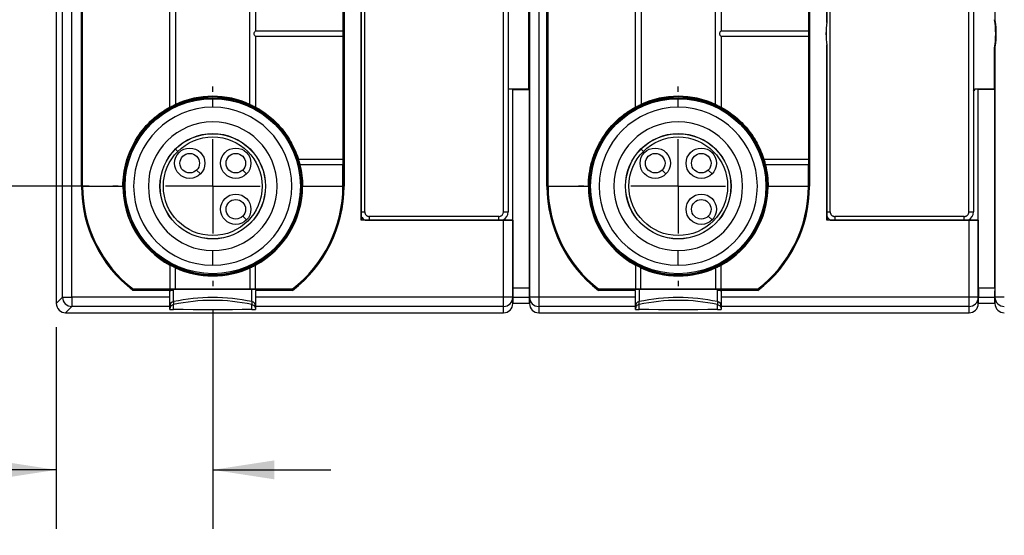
# Model space of a CAD drawing. Header units: millimetres. Extents: x 6 to 273, y 6 to 210.
# Tile 8 of 16: x 112 to 165, y 85 to 113. Entities that reach past the tile are written whole.
import ezdxf

# ---------------------------------------------------------------- set-up
doc = ezdxf.new("R2010")
doc.units = ezdxf.units.MM
doc.linetypes.add('SLD-Center', pattern=[19.05, 15.24, -1.27, 1.27, -1.27])
doc.linetypes.add('SLD-Solid', pattern=[0])
doc.layers.add('CENTER', color=40, linetype='SLD-Center')
doc.layers.add('DIMENSIONS', color=140, linetype='SLD-Solid', lineweight=25)
doc.styles.add('SLDTEXTSTYLE0', font='VERDANA.TTF')
doc.dimstyles.new('SLDDIMSTYLE1', dxfattribs={"dimtxt": 2.158008, "dimasz": 3.302, "dimexe": 0, "dimexo": 0.0625, "dimgap": 0.539502, "dimtad": 0, "dimtih": 1, "dimtoh": 1, "dimrnd": 1e-09, "dimzin": 12, "dimdsep": 46, "dimtxsty": 'SLDTEXTSTYLE0', "dimsah": 1, "dimcen": 0.09, "dimadec": 0, "dimazin": 3, "dimtfac": 1, "dimtofl": 0, "dimtmove": 0, "dimatfit": 3, "dimfxl": 0, "dimfrac": 2, "dimtolj": 1, "dimtzin": 12, "dimarcsym": 0})
doc.dimstyles.new('SLDDIMSTYLE2', dxfattribs={"dimtxt": 2.158008, "dimasz": 3.302, "dimexe": 0, "dimexo": 0.0625, "dimgap": 0.539502, "dimtad": 0, "dimtih": 1, "dimtoh": 1, "dimrnd": 1e-09, "dimzin": 12, "dimdsep": 46, "dimtxsty": 'SLDTEXTSTYLE0', "dimsah": 1, "dimcen": 0.09, "dimadec": 0, "dimazin": 3, "dimtfac": 1, "dimtmove": 0, "dimatfit": 0, "dimfxl": 0, "dimfrac": 2, "dimtolj": 1, "dimtzin": 12, "dimarcsym": 0})

# ---------------------------------------------------------------- blocks, each defined once
blk = doc.blocks.new('_D_5')
at = {"layer": 'DIMENSIONS'}
for p, q in [((113.752, 120.437), (105.311, 120.437)), ((108.486, 120.437), (108.486, 104.036)), ((115.633, 104.036), (105.311, 104.036)), ((108.486, 98.153), (108.486, 104.036)), ((96.785, 98.153), (96.06, 98.153)), ((96.06, 98.153), (96.06, 94.724)), ((103.197, 98.153), (103.922, 98.153)), ((103.922, 98.153), (103.922, 94.724)), ((107.088, 98.153), (108.486, 98.153)), ((96.06, 94.724), (96.785, 94.724)), ((103.922, 94.724), (103.197, 94.724))]:
    blk.add_line(p, q, dxfattribs=at)
for points in [[(108.486, 120.437), (107.978, 117.135), (108.994, 117.135)], [(108.486, 104.036), (108.994, 107.338), (107.978, 107.338)]]:
    blk.add_solid(points, dxfattribs=at)
at = {"layer": 'DIMENSIONS', "char_height": 2.1167, "attachment_point": 1, "style": 'SLDTEXTSTYLE0'}
for s, insert in [('16.4', (96.785, 101.325)), ('0.65', (96.785, 97.412))]:
    blk.add_mtext(s, dxfattribs=dict(at, insert=insert))
blk = doc.blocks.new('_D_6')
at = {"layer": 'DIMENSIONS'}
for p, q in [((122.269, 97.401), (122.269, 85.615)), ((113.868, 96.467), (113.868, 85.615)), ((96.92, 88.79), (96.195, 88.79)), ((96.195, 88.79), (96.195, 85.36)), ((103.333, 88.79), (104.057, 88.79)), ((104.057, 88.79), (104.057, 85.36)), ((113.868, 88.79), (106.257, 88.79)), ((122.269, 88.79), (128.619, 88.79)), ((96.195, 85.36), (96.92, 85.36)), ((104.057, 85.36), (103.333, 85.36))]:
    blk.add_line(p, q, dxfattribs=at)
for points in [[(113.868, 88.79), (110.566, 89.298), (110.566, 88.282)], [(122.269, 88.79), (125.571, 88.282), (125.571, 89.298)]]:
    blk.add_solid(points, dxfattribs=at)
at = {"layer": 'DIMENSIONS', "char_height": 2.1167, "attachment_point": 1, "style": 'SLDTEXTSTYLE0'}
for s, insert in [('8.4', (97.818, 91.962)), ('0.33', (96.92, 88.049))]:
    blk.add_mtext(s, dxfattribs=dict(at, insert=insert))
blk = doc.blocks.new('SW_CENTERMARKSYMBOL_1')
at = {"layer": 'CENTER', "color": 0}
for p, q in [((0, 5.08), (0, 5.366)), ((0, 0), (0, 2.54)), ((-5.08, 0), (-5.366, 0)), ((0, 0), (-2.54, 0)), ((0, 0), (0, -2.54)), ((0, 0), (2.54, 0)), ((5.08, 0), (5.366, 0)), ((0, -5.08), (0, -5.366))]:
    blk.add_line(p, q, dxfattribs=at)
blk = doc.blocks.new('SW_CENTERMARKSYMBOL_2')
at = {"layer": 'CENTER', "color": 0}
for p, q in [((0, 5.08), (0, 5.366)), ((0, 0), (0, 2.54)), ((-5.08, 0), (-5.366, 0)), ((0, 0), (-2.54, 0)), ((0, 0), (0, -2.54)), ((0, 0), (2.54, 0)), ((5.08, 0), (5.366, 0)), ((0, -5.08), (0, -5.366))]:
    blk.add_line(p, q, dxfattribs=at)

msp = doc.modelspace()

# ---------------------------------------------------------------- linework, layer by layer
for p, q in [((113.868, 126.737), (113.868, 97.737)), ((114.205, 98.074), (114.205, 126.4)), ((114.705, 98.074), (114.705, 126.4)), ((139.279, 126.4), (139.279, 98.074)), ((139.779, 126.4), (139.779, 98.074)), ((164.279, 126.4), (164.279, 112.909)), ((130.243, 102.212), (130.243, 122.262)), ((155.243, 112.843), (155.243, 122.262)), ((130.245, 121.412), (130.245, 102.662)), ((130.428, 102.662), (130.428, 121.412)), ((137.878, 102.662), (137.878, 121.412)), ((138.128, 121.412), (138.128, 102.662)), ((155.245, 121.412), (155.245, 112.852)), ((155.428, 102.662), (155.428, 121.412)), ((162.878, 102.662), (162.878, 121.412)), ((163.128, 121.412), (163.128, 102.662)), ((115.218, 104.037), (115.218, 120.437)), ((115.268, 104.037), (115.268, 120.437)), ((115.277, 104.037), (115.277, 120.437)), ((129.268, 120.437), (129.268, 104.037)), ((129.318, 120.437), (129.318, 104.037)), ((140.218, 104.037), (140.218, 120.437)), ((140.268, 104.037), (140.268, 120.437)), ((140.277, 104.037), (140.277, 120.437)), ((154.268, 120.437), (154.268, 104.037)), ((154.318, 120.437), (154.318, 104.037)), ((129.259, 118.987), (129.259, 112.387)), ((154.259, 118.987), (154.259, 112.387)), ((119.968, 108.29), (119.968, 116.184)), ((120.268, 116.035), (120.268, 108.439)), ((124.268, 108.439), (124.268, 116.035)), ((124.568, 116.184), (124.568, 112.387)), ((144.968, 108.29), (144.968, 116.184)), ((145.268, 116.035), (145.268, 108.439)), ((149.268, 108.439), (149.268, 116.035)), ((149.568, 116.184), (149.568, 112.387)), ((139.253, 109.272), (139.253, 115.202)), ((155.245, 112.852), (155.243, 112.843)), ((124.568, 112.387), (129.259, 112.387)), ((149.568, 112.387), (154.259, 112.387)), ((129.259, 112.087), (124.568, 112.087)), ((124.568, 112.087), (124.568, 108.29)), ((129.259, 112.087), (129.259, 105.487)), ((154.259, 112.087), (149.568, 112.087)), ((149.568, 112.087), (149.568, 108.29)), ((154.259, 112.087), (154.259, 105.487)), ((155.243, 102.212), (155.243, 111.631)), ((155.245, 111.622), (155.243, 111.631)), ((155.245, 111.622), (155.245, 102.662)), ((164.253, 109.272), (164.253, 111.483)), ((164.279, 111.565), (164.279, 98.074)), ((138.128, 109.272), (139.253, 109.272)), ((138.376, 109.254), (138.128, 109.254)), ((138.376, 102.229), (138.376, 109.254)), ((138.384, 109.246), (138.376, 109.254)), ((138.384, 102.221), (138.384, 109.246)), ((138.384, 109.246), (139.279, 109.246)), ((139.253, 109.272), (139.279, 109.246)), ((139.279, 98.565), (139.279, 109.246)), ((163.128, 109.172), (163.217, 109.272)), ((163.376, 109.254), (163.213, 109.254)), ((163.217, 109.272), (164.253, 109.272)), ((163.376, 102.229), (163.376, 109.254)), ((163.376, 109.254), (163.384, 109.246)), ((163.384, 102.221), (163.384, 109.246)), ((164.279, 109.246), (163.384, 109.246)), ((164.279, 109.246), (164.253, 109.272)), ((164.279, 98.565), (164.279, 109.246)), ((122.268, 108.872), (122.268, 108.84)), ((122.268, 108.743), (122.268, 108.78)), ((122.268, 108.285), (122.268, 108.743)), ((147.268, 108.872), (147.268, 108.84)), ((147.268, 108.743), (147.268, 108.78)), ((147.268, 108.285), (147.268, 108.743)), ((120.271, 106.035), (120.265, 106.04)), ((120.394, 105.911), (120.271, 106.035)), ((145.271, 106.035), (145.265, 106.04)), ((145.394, 105.911), (145.271, 106.035)), ((126.871, 105.487), (129.259, 105.487)), ((151.871, 105.487), (154.259, 105.487)), ((121.607, 104.699), (121.403, 104.903)), ((124.082, 104.699), (123.878, 104.903)), ((129.259, 105.187), (126.954, 105.187)), ((129.259, 104.037), (129.259, 105.187)), ((146.607, 104.699), (146.403, 104.903)), ((149.082, 104.699), (148.878, 104.903)), ((154.259, 105.187), (151.954, 105.187)), ((154.259, 104.037), (154.259, 105.187)), ((115.268, 104.037), (115.277, 104.037)), ((115.277, 104.037), (117.443, 104.037)), ((127.093, 104.037), (129.259, 104.037)), ((129.268, 104.037), (129.259, 104.037)), ((140.268, 104.037), (140.277, 104.037)), ((140.277, 104.037), (142.443, 104.037)), ((152.093, 104.037), (154.259, 104.037)), ((154.268, 104.037), (154.259, 104.037)), ((130.245, 102.662), (130.428, 102.662)), ((137.878, 102.662), (138.128, 102.662)), ((155.245, 102.662), (155.428, 102.662)), ((162.878, 102.662), (163.128, 102.662)), ((124.082, 102.224), (123.878, 102.428)), ((130.26, 102.229), (130.243, 102.212)), ((137.884, 102.212), (130.243, 102.212)), ((130.26, 102.387), (130.26, 102.229)), ((130.26, 102.229), (130.427, 102.229)), ((137.628, 102.412), (130.678, 102.412)), ((130.678, 102.412), (130.678, 102.214)), ((130.678, 102.214), (137.628, 102.214)), ((137.628, 102.214), (137.628, 102.412)), ((137.879, 102.229), (138.376, 102.229)), ((137.884, 98.074), (137.884, 102.212)), ((138.384, 102.221), (138.376, 102.229)), ((138.384, 102.221), (138.384, 102.221)), ((138.384, 98.074), (138.384, 102.221)), ((138.384, 102.221), (138.384, 98.565)), ((149.082, 102.224), (148.878, 102.428)), ((155.26, 102.229), (155.243, 102.212)), ((162.884, 102.212), (155.243, 102.212)), ((155.26, 102.387), (155.26, 102.229)), ((155.26, 102.229), (155.427, 102.229)), ((162.628, 102.412), (155.678, 102.412)), ((155.678, 102.412), (155.678, 102.214)), ((155.678, 102.214), (162.628, 102.214)), ((162.628, 102.214), (162.628, 102.412)), ((162.879, 102.229), (163.376, 102.229)), ((162.884, 98.074), (162.884, 102.212)), ((163.384, 102.221), (163.376, 102.229)), ((163.384, 98.074), (163.384, 102.221)), ((163.384, 102.221), (163.384, 102.221)), ((163.384, 102.221), (163.384, 98.565)), ((122.268, 99.788), (122.268, 100.578)), ((147.268, 99.788), (147.268, 100.578)), ((122.268, 99.294), (122.268, 99.234)), ((122.268, 99.234), (122.268, 99.212)), ((147.268, 99.294), (147.268, 99.234)), ((147.268, 99.234), (147.268, 99.212)), ((119.968, 98.437), (117.985, 98.437)), ((118.002, 98.487), (118.005, 98.496)), ((126.534, 98.487), (118.002, 98.487)), ((119.968, 98.074), (119.968, 98.437)), ((119.968, 98.437), (119.968, 98.437)), ((120.165, 97.833), (120.165, 98.442)), ((124.371, 97.833), (124.371, 98.442)), ((124.568, 98.437), (124.568, 98.074)), ((126.551, 98.437), (124.568, 98.437)), ((124.568, 98.437), (124.568, 98.437)), ((126.534, 98.487), (126.531, 98.496)), ((139.279, 98.565), (138.384, 98.565)), ((144.968, 98.437), (142.985, 98.437)), ((143.002, 98.487), (143.005, 98.496)), ((151.534, 98.487), (143.002, 98.487)), ((144.968, 98.074), (144.968, 98.437)), ((144.968, 98.437), (144.968, 98.437)), ((145.165, 98.442), (145.165, 97.833)), ((149.371, 97.833), (149.371, 98.442)), ((149.568, 98.437), (149.568, 98.074)), ((151.551, 98.437), (149.568, 98.437)), ((149.568, 98.437), (149.568, 98.437)), ((151.534, 98.487), (151.531, 98.496)), ((164.279, 98.565), (163.384, 98.565)), ((113.868, 97.737), (114.205, 98.074)), ((114.205, 98.074), (114.705, 98.074)), ((119.968, 98.074), (114.705, 98.074)), ((114.705, 98.074), (114.705, 97.574)), ((119.968, 97.574), (119.968, 98.074)), ((120.165, 97.833), (120.165, 97.677)), ((124.371, 97.833), (124.371, 97.677)), ((137.884, 98.074), (124.568, 98.074)), ((124.568, 98.074), (124.568, 97.574)), ((137.884, 97.574), (137.884, 98.074)), ((138.384, 98.074), (137.884, 98.074)), ((138.387, 98.219), (138.384, 98.074)), ((138.384, 98.065), (138.387, 98.21)), ((138.384, 97.728), (138.384, 98.065)), ((138.384, 98.065), (138.384, 97.737)), ((138.384, 98.065), (139.279, 98.065)), ((139.279, 98.074), (139.277, 98.219)), ((139.277, 98.21), (139.279, 98.065)), ((139.779, 98.074), (139.279, 98.074)), ((139.279, 98.065), (139.279, 97.728)), ((139.279, 97.737), (139.279, 98.065)), ((144.968, 98.074), (139.779, 98.074)), ((139.779, 98.074), (139.779, 97.574)), ((144.968, 97.574), (144.968, 98.074)), ((145.165, 97.677), (145.165, 97.833)), ((149.371, 97.833), (149.371, 97.677)), ((162.884, 98.074), (149.568, 98.074)), ((149.568, 98.074), (149.568, 97.574)), ((162.884, 97.574), (162.884, 98.074)), ((163.384, 98.074), (162.884, 98.074)), ((163.387, 98.219), (163.384, 98.074)), ((163.384, 98.065), (163.387, 98.21)), ((163.384, 97.728), (163.384, 98.065)), ((163.384, 98.065), (163.384, 97.737)), ((163.384, 98.065), (164.279, 98.065)), ((164.279, 98.074), (164.277, 98.219)), ((164.277, 98.21), (164.279, 98.065)), ((164.779, 98.074), (164.279, 98.074)), ((164.279, 98.065), (164.279, 97.728)), ((164.279, 97.737), (164.279, 98.065)), ((114.705, 97.574), (114.368, 97.237)), ((119.968, 97.574), (114.705, 97.574)), ((119.968, 97.408), (119.968, 97.574)), ((120.165, 97.403), (120.165, 97.677)), ((124.371, 97.403), (124.371, 97.685)), ((137.884, 97.574), (124.568, 97.574)), ((124.568, 97.574), (124.568, 97.408)), ((137.884, 97.237), (137.884, 97.574)), ((138.384, 97.737), (138.384, 97.737)), ((138.384, 97.737), (138.384, 97.728)), ((139.279, 97.737), (138.384, 97.737)), ((139.279, 97.728), (139.279, 97.737)), ((139.279, 97.737), (139.279, 97.737)), ((144.968, 97.574), (139.779, 97.574)), ((139.779, 97.574), (139.779, 97.237)), ((144.968, 97.408), (144.968, 97.574)), ((145.165, 97.403), (145.165, 97.677)), ((149.371, 97.403), (149.371, 97.685)), ((162.884, 97.574), (149.568, 97.574)), ((149.568, 97.574), (149.568, 97.408)), ((162.884, 97.237), (162.884, 97.574)), ((163.384, 97.737), (163.384, 97.737)), ((163.384, 97.737), (163.384, 97.728)), ((164.279, 97.737), (163.384, 97.737)), ((164.279, 97.728), (164.279, 97.737)), ((164.279, 97.737), (164.279, 97.737)), ((114.368, 97.237), (137.884, 97.237)), ((139.779, 97.237), (162.884, 97.237))]:
    msp.add_line(p, q)
at = {"flags": 128}
for points in [[(124.371, 97.403), (123.85, 97.402), (123.325, 97.4), (122.797, 97.4), (122.268, 97.399), (121.739, 97.4), (121.211, 97.4), (120.686, 97.402), (120.165, 97.403)], [(149.371, 97.403), (148.85, 97.402), (148.325, 97.4), (147.797, 97.4), (147.268, 97.399), (146.739, 97.4), (146.211, 97.4), (145.686, 97.402), (145.165, 97.403)]]:
    msp.add_lwpolyline(points, dxfattribs=at)
for centre, radius in [((122.268, 104.037), 4.706), ((147.268, 104.037), 4.706), ((122.269, 104.036), 2.834), ((122.269, 104.036), 2.826), ((147.269, 104.036), 2.834), ((147.269, 104.036), 2.826), ((122.269, 104.036), 2.652), ((147.269, 104.036), 2.652), ((121.032, 105.274), 0.814), ((121.032, 105.274), 0.525), ((123.506, 105.274), 0.814), ((123.506, 105.274), 0.525), ((146.032, 105.274), 0.814), ((146.032, 105.274), 0.525), ((148.506, 105.274), 0.814), ((148.506, 105.274), 0.525), ((123.506, 102.799), 0.814), ((123.506, 102.799), 0.525), ((148.506, 102.799), 0.814), ((148.506, 102.799), 0.525)]:
    msp.add_circle(centre, radius)
for centre, radius, start, end in [((159.768, 112.237), 4.565, 172.3672, 187.6328), ((159.768, 112.237), 4.548, 350.4593, 9.5407), ((159.768, 112.237), 4.557, 317.5072, 319.1154), ((122.268, 104.037), 4.803, 90, 270), ((122.268, 104.037), 4.743, 90, 270), ((122.268, 104.037), 4.835, 90, 114.4348), ((122.268, 104.037), 4.835, 65.5652, 90), ((122.268, 104.037), 4.803, 270, 90), ((122.268, 104.037), 4.743, 270, 90), ((147.268, 104.037), 4.803, 90, 270), ((147.268, 104.037), 4.743, 90, 270), ((147.268, 104.037), 4.835, 90, 114.4348), ((147.268, 104.037), 4.835, 65.5652, 90), ((147.268, 104.037), 4.803, 270, 90), ((147.268, 104.037), 4.743, 270, 90), ((122.268, 104.037), 4.248, 90, 270), ((122.268, 104.037), 4.248, 270, 90), ((147.268, 104.037), 4.248, 90, 270), ((147.268, 104.037), 4.248, 270, 90), ((122.268, 104.037), 3.458, 90, 270), ((122.268, 104.037), 3.458, 270, 90), ((147.268, 104.037), 3.459, 90, 270), ((147.268, 104.037), 3.459, 270, 90), ((122.268, 104.037), 7.05, 180, 232.5917), ((122.268, 104.037), 7, 180, 232.4533), ((122.268, 104.037), 6.991, 180, 232.4288), ((122.268, 104.037), 4.825, 180, 241.5493), ((122.268, 104.037), 4.825, 298.4507, 0), ((122.268, 104.037), 6.991, 307.5712, 0), ((122.268, 104.037), 7, 307.5467, 360), ((122.268, 104.037), 7.05, 307.4083, 0), ((147.268, 104.037), 7.05, 180, 232.5917), ((147.268, 104.037), 7, 180, 232.4533), ((147.268, 104.037), 6.991, 180, 232.4288), ((147.268, 104.037), 4.825, 180, 241.5493), ((147.268, 104.037), 4.825, 298.4507, 0), ((147.268, 104.037), 6.991, 307.5712, 0), ((147.268, 104.037), 7, 307.5467, 0), ((147.268, 104.037), 7.05, 307.4083, 0), ((137.628, 102.662), 0.5, 297.1749, 0), ((162.628, 102.662), 0.5, 297.1749, 0), ((130.678, 102.662), 0.5, 210.7466, 242.8251), ((155.678, 102.662), 0.5, 210.7466, 242.8251), ((122.268, 104.037), 4.825, 245.4917, 270), ((122.268, 104.037), 4.825, 270, 294.5083), ((147.268, 104.037), 4.825, 245.4917, 270), ((147.268, 104.037), 4.825, 270, 294.5083), ((114.705, 98.074), 0.5, 180.0204, 269.9796), ((120.218, 97.589), 0.25, 102.132, 179.9968), ((122.268, 88.055), 10.001, 77.8644, 102.1356), ((124.318, 97.589), 0.25, 0.0032, 77.868), ((137.884, 98.074), 0.5, 269.9957, 358.9955), ((139.779, 98.074), 0.5, 181.0045, 270.0043), ((145.218, 97.589), 0.25, 102.132, 179.9968), ((147.268, 88.055), 10.001, 77.8644, 102.1356), ((149.318, 97.589), 0.25, 0.0032, 77.868), ((162.884, 98.074), 0.5, 269.9957, 358.9955), ((164.779, 98.074), 0.5, 181.0045, 270.0043), ((120.123, 99.998), 2.595, 266.5814, 270.9432), ((124.413, 99.998), 2.595, 269.0568, 273.4186), ((145.123, 99.998), 2.595, 266.5814, 270.9432), ((149.413, 99.998), 2.595, 269.0568, 273.4186)]:
    msp.add_arc(centre, radius, start, end)
for centre, major_axis, ratio, start_param, end_param in [((159.768, 110.193), (0, 4.087), 0.866047, 4.480554, 4.48494), ((137.884, 102.221), (0.5, 0), 0.017455, 4.712389, 6.265732), ((162.884, 102.221), (0.5, 0), 0.017455, 4.712389, 6.265732), ((138.393, 98.565), (0, 0.5), 0.017455, 1.570796, 2.335235), ((139.271, 98.565), (0, 0.5), 0.017455, 3.94795, 4.712389), ((163.393, 98.565), (0, 0.5), 0.017455, 1.570796, 2.335235), ((164.271, 98.565), (0, 0.5), 0.017455, 3.94795, 4.712389), ((138.393, 98.565), (0.009, 0.5), 0.000305, 2.359706, 3.124145), ((137.893, 98.565), (-0.454, 0.462), 0.419288, 3.532756, 3.557222), ((139.771, 98.565), (0.454, 0.462), 0.419288, 2.725964, 2.750429), ((139.271, 98.565), (-0.009, 0.5), 0.000305, 3.159041, 3.923479), ((163.393, 98.565), (0.009, 0.5), 0.000305, 2.359706, 3.124145), ((162.893, 98.565), (-0.454, 0.462), 0.419288, 3.532756, 3.557222), ((164.771, 98.565), (0.454, 0.462), 0.419288, 2.725964, 2.750429), ((164.271, 98.565), (-0.009, 0.5), 0.000305, 3.159041, 3.923479), ((114.368, 97.737), (0.354, 0.354), 0.999695, 2.356347, 3.926839), ((137.884, 97.737), (0, 0.5), 0.999848, 3.141593, 4.694936), ((139.779, 97.737), (0, -0.5), 0.999848, 4.729842, 6.283185), ((162.884, 97.737), (0, 0.5), 0.999848, 3.141593, 4.694936), ((164.779, 97.737), (0, -0.5), 0.999848, 4.729842, 6.283185)]:
    msp.add_ellipse(centre, major_axis=major_axis, ratio=ratio, start_param=start_param, end_param=end_param)
for points, knots in [([(155.245, 112.852), (155.218, 112.648), (155.204, 112.441), (155.204, 112.028), (155.218, 111.825), (155.245, 111.622)], [0, 0, 0, 0, 0.5, 0.5, 1, 1, 1, 1]), ([(164.279, 112.909), (164.275, 112.923), (164.266, 112.951), (164.258, 112.977), (164.253, 112.991)], [0, 0, 0, 0, 0.485655, 1, 1, 1, 1]), ([(164.279, 112.909), (164.28, 112.907), (164.283, 112.885), (164.29, 112.837), (164.294, 112.809), (164.305, 112.725), (164.311, 112.665), (164.326, 112.483), (164.331, 112.361), (164.331, 112.114), (164.326, 111.989), (164.311, 111.807), (164.305, 111.748), (164.294, 111.663), (164.29, 111.636), (164.283, 111.588), (164.28, 111.567), (164.279, 111.565)], [0, 0, 0, 0, 0.0625, 0.0625, 0.125, 0.125, 0.25, 0.25, 0.5, 0.5, 0.75, 0.75, 0.875, 0.875, 0.9375, 0.9375, 1, 1, 1, 1]), ([(124.568, 112.387), (124.568, 112.387), (124.549, 112.368), (124.516, 112.328), (124.504, 112.312), (124.484, 112.278), (124.476, 112.258), (124.476, 112.216), (124.484, 112.196), (124.504, 112.161), (124.516, 112.146), (124.549, 112.106), (124.568, 112.087), (124.568, 112.087)], [0, 0, 0, 0, 0.25, 0.25, 0.375, 0.375, 0.5, 0.5, 0.625, 0.625, 0.75, 0.75, 1, 1, 1, 1]), ([(129.259, 112.387), (129.26, 112.387), (129.261, 112.373), (129.262, 112.32), (129.262, 112.279), (129.262, 112.195), (129.262, 112.155), (129.261, 112.101), (129.26, 112.087), (129.259, 112.087)], [0, 0, 0, 0, 0.25, 0.25, 0.5, 0.5, 0.75, 0.75, 1, 1, 1, 1]), ([(149.568, 112.387), (149.568, 112.387), (149.549, 112.368), (149.516, 112.328), (149.504, 112.312), (149.484, 112.278), (149.476, 112.258), (149.476, 112.216), (149.484, 112.196), (149.504, 112.161), (149.516, 112.146), (149.549, 112.106), (149.568, 112.087), (149.568, 112.087)], [0, 0, 0, 0, 0.25, 0.25, 0.375, 0.375, 0.5, 0.5, 0.625, 0.625, 0.75, 0.75, 1, 1, 1, 1]), ([(154.259, 112.387), (154.26, 112.387), (154.261, 112.373), (154.262, 112.32), (154.262, 112.279), (154.262, 112.195), (154.262, 112.155), (154.261, 112.101), (154.26, 112.087), (154.259, 112.087)], [0, 0, 0, 0, 0.25, 0.25, 0.5, 0.5, 0.75, 0.75, 1, 1, 1, 1]), ([(164.279, 111.565), (164.275, 111.551), (164.266, 111.523), (164.258, 111.497), (164.253, 111.483)], [0, 0, 0, 0, 0.485147, 1, 1, 1, 1]), ([(119.968, 108.29), (119.968, 108.289), (119.987, 108.298), (120.043, 108.327), (120.08, 108.346), (120.155, 108.383), (120.192, 108.401), (120.25, 108.429), (120.268, 108.438), (120.268, 108.439)], [0, 0, 0, 0, 0.25, 0.25, 0.5, 0.5, 0.75, 0.75, 1, 1, 1, 1]), ([(124.268, 108.439), (124.268, 108.438), (124.287, 108.429), (124.343, 108.401), (124.381, 108.383), (124.456, 108.346), (124.493, 108.327), (124.55, 108.298), (124.568, 108.289), (124.568, 108.29)], [0, 0, 0, 0, 0.25, 0.25, 0.5, 0.5, 0.75, 0.75, 1, 1, 1, 1]), ([(144.968, 108.29), (144.968, 108.289), (144.987, 108.298), (145.043, 108.327), (145.08, 108.346), (145.155, 108.383), (145.192, 108.401), (145.25, 108.429), (145.268, 108.438), (145.268, 108.439)], [0, 0, 0, 0, 0.25, 0.25, 0.5, 0.5, 0.75, 0.75, 1, 1, 1, 1]), ([(149.268, 108.439), (149.268, 108.438), (149.287, 108.429), (149.343, 108.401), (149.381, 108.383), (149.456, 108.346), (149.493, 108.327), (149.55, 108.298), (149.568, 108.289), (149.568, 108.29)], [0, 0, 0, 0, 0.25, 0.25, 0.5, 0.5, 0.75, 0.75, 1, 1, 1, 1]), ([(117.443, 104.037), (117.443, 104.477), (117.502, 104.906), (117.675, 105.534), (117.748, 105.742), (117.917, 106.139), (118.015, 106.331), (118.345, 106.885), (118.617, 107.229), (119.08, 107.675), (119.244, 107.813), (119.592, 108.068), (119.776, 108.186), (119.968, 108.29)], [0, 0, 0, 0, 0.25, 0.25, 0.375, 0.375, 0.5, 0.5, 0.75, 0.75, 0.875, 0.875, 1, 1, 1, 1]), ([(124.568, 108.29), (124.843, 108.14), (125.099, 107.967), (125.573, 107.575), (125.794, 107.354), (126.187, 106.875), (126.359, 106.62), (126.654, 106.077), (126.777, 105.787), (126.871, 105.487)], [0, 0, 0, 0, 0.25, 0.25, 0.5, 0.5, 0.75, 0.75, 1, 1, 1, 1]), ([(142.443, 104.037), (142.443, 104.477), (142.502, 104.906), (142.675, 105.534), (142.748, 105.742), (142.917, 106.139), (143.015, 106.331), (143.345, 106.885), (143.617, 107.229), (144.08, 107.675), (144.244, 107.813), (144.592, 108.068), (144.776, 108.186), (144.968, 108.29)], [0, 0, 0, 0, 0.25, 0.25, 0.375, 0.375, 0.5, 0.5, 0.75, 0.75, 0.875, 0.875, 1, 1, 1, 1]), ([(149.568, 108.29), (149.843, 108.14), (150.099, 107.967), (150.573, 107.575), (150.794, 107.354), (151.187, 106.875), (151.359, 106.62), (151.654, 106.077), (151.777, 105.787), (151.871, 105.487)], [0, 0, 0, 0, 0.25, 0.25, 0.5, 0.5, 0.75, 0.75, 1, 1, 1, 1]), ([(126.871, 105.487), (126.869, 105.487), (126.889, 105.421), (126.921, 105.304), (126.933, 105.263), (126.949, 105.204), (126.954, 105.187), (126.954, 105.187)], [0, 0, 0, 0, 0.5, 0.5, 0.75, 0.75, 1, 1, 1, 1]), ([(129.259, 105.487), (129.26, 105.487), (129.261, 105.473), (129.262, 105.42), (129.262, 105.379), (129.262, 105.295), (129.262, 105.255), (129.261, 105.201), (129.26, 105.187), (129.259, 105.187)], [0, 0, 0, 0, 0.25, 0.25, 0.5, 0.5, 0.75, 0.75, 1, 1, 1, 1]), ([(151.871, 105.487), (151.869, 105.487), (151.889, 105.421), (151.921, 105.304), (151.933, 105.263), (151.949, 105.204), (151.954, 105.187), (151.954, 105.187)], [0, 0, 0, 0, 0.5, 0.5, 0.75, 0.75, 1, 1, 1, 1]), ([(154.259, 105.487), (154.26, 105.487), (154.261, 105.473), (154.262, 105.42), (154.262, 105.379), (154.262, 105.295), (154.262, 105.255), (154.261, 105.201), (154.26, 105.187), (154.259, 105.187)], [0, 0, 0, 0, 0.25, 0.25, 0.5, 0.5, 0.75, 0.75, 1, 1, 1, 1]), ([(130.245, 102.662), (130.245, 102.605), (130.245, 102.549), (130.246, 102.45), (130.247, 102.408), (130.248, 102.406)], [0, 0, 0, 0, 0.5, 0.5, 1, 1, 1, 1]), ([(130.428, 102.662), (130.429, 102.645), (130.43, 102.613), (130.445, 102.566), (130.468, 102.522), (130.5, 102.484), (130.54, 102.452), (130.584, 102.429), (130.631, 102.414), (130.662, 102.413), (130.678, 102.412)], [0, 0, 0, 0, 0.127004, 0.249361, 0.372124, 0.500301, 0.628715, 0.760123, 0.879338, 1, 1, 1, 1]), ([(137.628, 102.412), (137.645, 102.413), (137.677, 102.414), (137.724, 102.429), (137.767, 102.452), (137.806, 102.484), (137.838, 102.524), (137.861, 102.568), (137.876, 102.615), (137.877, 102.646), (137.878, 102.662)], [0, 0, 0, 0, 0.127004, 0.249361, 0.372124, 0.500301, 0.628715, 0.760123, 0.879338, 1, 1, 1, 1]), ([(155.245, 102.662), (155.245, 102.605), (155.245, 102.549), (155.246, 102.45), (155.247, 102.408), (155.248, 102.406)], [0, 0, 0, 0, 0.5, 0.5, 1, 1, 1, 1]), ([(155.428, 102.662), (155.429, 102.645), (155.43, 102.613), (155.445, 102.566), (155.468, 102.522), (155.5, 102.484), (155.54, 102.452), (155.584, 102.429), (155.631, 102.414), (155.662, 102.413), (155.678, 102.412)], [0, 0, 0, 0, 0.127004, 0.249361, 0.372124, 0.500301, 0.628715, 0.760123, 0.879338, 1, 1, 1, 1]), ([(162.628, 102.412), (162.645, 102.413), (162.677, 102.414), (162.724, 102.429), (162.767, 102.452), (162.806, 102.484), (162.838, 102.524), (162.861, 102.568), (162.876, 102.615), (162.877, 102.646), (162.878, 102.662)], [0, 0, 0, 0, 0.127004, 0.249361, 0.372124, 0.500301, 0.628715, 0.760123, 0.879338, 1, 1, 1, 1]), ([(130.45, 102.217), (130.451, 102.216), (130.489, 102.216), (130.577, 102.215), (130.627, 102.214), (130.678, 102.214)], [0, 0, 0, 0, 0.5, 0.5, 1, 1, 1, 1]), ([(137.628, 102.214), (137.679, 102.214), (137.729, 102.215), (137.817, 102.216), (137.855, 102.216), (137.856, 102.217)], [0, 0, 0, 0, 0.5, 0.5, 1, 1, 1, 1]), ([(155.45, 102.217), (155.451, 102.216), (155.489, 102.216), (155.577, 102.215), (155.627, 102.214), (155.678, 102.214)], [0, 0, 0, 0, 0.5, 0.5, 1, 1, 1, 1]), ([(162.628, 102.214), (162.679, 102.214), (162.729, 102.215), (162.817, 102.216), (162.855, 102.216), (162.856, 102.217)], [0, 0, 0, 0, 0.5, 0.5, 1, 1, 1, 1]), ([(120.267, 99.647), (120.272, 99.645), (120.26, 99.652), (120.206, 99.678), (120.166, 99.697), (120.052, 99.753), (119.981, 99.79), (119.97, 99.795)], [0, 0, 0, 0, 0.25, 0.25, 0.5, 0.5, 1, 1, 1, 1]), ([(119.97, 99.795), (119.97, 99.699), (119.97, 99.603), (119.97, 99.508), (119.97, 99.338), (119.97, 99.17), (119.97, 99.003), (119.97, 98.836), (119.97, 98.669), (119.97, 98.504)], [0, 0, 0, 0, 0.000300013, 0.000300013, 0.000300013, 0.000831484, 0.000831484, 0.000831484, 0.001363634, 0.001363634, 0.001363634, 0.001363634]), ([(120.267, 98.505), (120.267, 98.598), (120.267, 98.691), (120.267, 98.785), (120.267, 98.927), (120.267, 99.07), (120.267, 99.214), (120.267, 99.358), (120.267, 99.502), (120.267, 99.647)], [0, 0, 0, 0, 0.000300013, 0.000300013, 0.000300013, 0.000753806, 0.000753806, 0.000753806, 0.001208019, 0.001208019, 0.001208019, 0.001208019]), ([(124.269, 99.647), (124.264, 99.645), (124.276, 99.652), (124.33, 99.678), (124.37, 99.697), (124.484, 99.753), (124.555, 99.79), (124.566, 99.795)], [0, 0, 0, 0, 0.25, 0.25, 0.5, 0.5, 1, 1, 1, 1]), ([(124.269, 99.647), (124.269, 99.551), (124.269, 99.456), (124.269, 99.36), (124.269, 99.216), (124.269, 99.073), (124.269, 98.93), (124.269, 98.788), (124.269, 98.646), (124.269, 98.505)], [0, 0, 0, 0, 0.000300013, 0.000300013, 0.000300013, 0.000753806, 0.000753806, 0.000753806, 0.001208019, 0.001208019, 0.001208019, 0.001208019]), ([(124.566, 98.504), (124.566, 98.597), (124.566, 98.691), (124.566, 98.784), (124.566, 98.951), (124.566, 99.118), (124.566, 99.286), (124.566, 99.455), (124.566, 99.625), (124.566, 99.795)], [0, 0, 0, 0, 0.000300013, 0.000300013, 0.000300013, 0.000831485, 0.000831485, 0.000831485, 0.001363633, 0.001363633, 0.001363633, 0.001363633]), ([(145.267, 99.647), (145.272, 99.645), (145.26, 99.652), (145.206, 99.678), (145.166, 99.697), (145.052, 99.753), (144.981, 99.79), (144.97, 99.795)], [0, 0, 0, 0, 0.25, 0.25, 0.5, 0.5, 1, 1, 1, 1]), ([(144.97, 99.795), (144.97, 99.699), (144.97, 99.603), (144.97, 99.508), (144.97, 99.338), (144.97, 99.17), (144.97, 99.003), (144.97, 98.836), (144.97, 98.669), (144.97, 98.504)], [0, 0, 0, 0, 0.000300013, 0.000300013, 0.000300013, 0.000831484, 0.000831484, 0.000831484, 0.001363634, 0.001363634, 0.001363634, 0.001363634]), ([(145.267, 98.505), (145.267, 98.598), (145.267, 98.691), (145.267, 98.785), (145.267, 98.927), (145.267, 99.07), (145.267, 99.214), (145.267, 99.358), (145.267, 99.502), (145.267, 99.647)], [0, 0, 0, 0, 0.000300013, 0.000300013, 0.000300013, 0.000753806, 0.000753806, 0.000753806, 0.001208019, 0.001208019, 0.001208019, 0.001208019]), ([(149.269, 99.647), (149.264, 99.645), (149.276, 99.652), (149.33, 99.678), (149.37, 99.697), (149.484, 99.753), (149.555, 99.79), (149.566, 99.795)], [0, 0, 0, 0, 0.25, 0.25, 0.5, 0.5, 1, 1, 1, 1]), ([(149.269, 99.647), (149.269, 99.551), (149.269, 99.456), (149.269, 99.36), (149.269, 99.216), (149.269, 99.073), (149.269, 98.93), (149.269, 98.788), (149.269, 98.646), (149.269, 98.505)], [0, 0, 0, 0, 0.000300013, 0.000300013, 0.000300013, 0.000753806, 0.000753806, 0.000753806, 0.001208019, 0.001208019, 0.001208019, 0.001208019]), ([(149.566, 98.504), (149.566, 98.597), (149.566, 98.691), (149.566, 98.784), (149.566, 98.951), (149.566, 99.118), (149.566, 99.286), (149.566, 99.455), (149.566, 99.625), (149.566, 99.795)], [0, 0, 0, 0, 0.000300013, 0.000300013, 0.000300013, 0.000831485, 0.000831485, 0.000831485, 0.001363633, 0.001363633, 0.001363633, 0.001363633]), ([(119.968, 98.437), (119.968, 98.438), (119.988, 98.439), (120.059, 98.441), (120.109, 98.442), (120.165, 98.442)], [0, 0, 0, 0, 0.5, 0.5, 1, 1, 1, 1]), ([(120.267, 98.505), (120.272, 98.504), (120.262, 98.503), (120.217, 98.502), (120.181, 98.502), (120.101, 98.501), (120.058, 98.502), (119.995, 98.503), (119.975, 98.503), (119.97, 98.504)], [0, 0, 0, 0, 0.25, 0.25, 0.5, 0.5, 0.75, 0.75, 1, 1, 1, 1]), ([(124.566, 98.504), (124.561, 98.503), (124.541, 98.503), (124.478, 98.502), (124.436, 98.501), (124.356, 98.502), (124.319, 98.502), (124.274, 98.503), (124.264, 98.504), (124.269, 98.505)], [0, 0, 0, 0, 0.25, 0.25, 0.5, 0.5, 0.75, 0.75, 1, 1, 1, 1]), ([(145.267, 98.505), (145.272, 98.504), (145.262, 98.503), (145.217, 98.502), (145.181, 98.502), (145.101, 98.501), (145.058, 98.502), (144.995, 98.503), (144.975, 98.503), (144.97, 98.504)], [0, 0, 0, 0, 0.25, 0.25, 0.5, 0.5, 0.75, 0.75, 1, 1, 1, 1]), ([(149.566, 98.504), (149.561, 98.503), (149.541, 98.503), (149.478, 98.502), (149.436, 98.501), (149.356, 98.502), (149.319, 98.502), (149.274, 98.503), (149.264, 98.504), (149.269, 98.505)], [0, 0, 0, 0, 0.25, 0.25, 0.5, 0.5, 0.75, 0.75, 1, 1, 1, 1]), ([(149.371, 98.442), (149.427, 98.442), (149.477, 98.441), (149.549, 98.439), (149.568, 98.438), (149.568, 98.437)], [0, 0, 0, 0, 0.5, 0.5, 1, 1, 1, 1]), ([(124.371, 97.677), (123.679, 97.826), (122.975, 97.901), (121.56, 97.901), (120.858, 97.826), (120.165, 97.677)], [0, 0, 0, 0, 0.5, 0.5, 1, 1, 1, 1]), ([(149.371, 97.677), (148.679, 97.826), (147.975, 97.901), (146.56, 97.901), (145.858, 97.826), (145.165, 97.677)], [0, 0, 0, 0, 0.5, 0.5, 1, 1, 1, 1]), ([(120.165, 97.677), (120.109, 97.665), (120.058, 97.633), (119.987, 97.543), (119.968, 97.485), (119.968, 97.432)], [0, 0, 0, 0, 0.5, 0.5, 1, 1, 1, 1]), ([(124.371, 97.677), (124.427, 97.665), (124.478, 97.633), (124.549, 97.543), (124.568, 97.485), (124.568, 97.432)], [0, 0, 0, 0, 0.5, 0.5, 1, 1, 1, 1]), ([(145.165, 97.677), (145.109, 97.665), (145.058, 97.633), (144.987, 97.543), (144.968, 97.485), (144.968, 97.432)], [0, 0, 0, 0, 0.5, 0.5, 1, 1, 1, 1]), ([(149.371, 97.677), (149.427, 97.665), (149.478, 97.633), (149.549, 97.543), (149.568, 97.485), (149.568, 97.432)], [0, 0, 0, 0, 0.5, 0.5, 1, 1, 1, 1])]:
    msp.add_open_spline(points, degree=3, knots=knots)
for points in [[(126.954, 105.187), (127.046, 104.81), (127.093, 104.426), (127.093, 104.037)], [(151.954, 105.187), (152.046, 104.81), (152.093, 104.426), (152.093, 104.037)], [(119.97, 98.504), (119.304, 98.502), (118.649, 98.499), (118.005, 98.496)], [(124.269, 98.505), (122.935, 98.508), (121.601, 98.508), (120.267, 98.505)], [(126.531, 98.496), (125.887, 98.499), (125.232, 98.502), (124.566, 98.504)], [(144.97, 98.504), (144.304, 98.502), (143.649, 98.499), (143.005, 98.496)], [(149.269, 98.505), (147.935, 98.508), (146.601, 98.508), (145.267, 98.505)], [(151.531, 98.496), (150.887, 98.499), (150.232, 98.502), (149.566, 98.504)], [(138.384, 98.065), (138.384, 98.068), (138.384, 98.071), (138.384, 98.074)], [(139.279, 98.074), (139.279, 98.071), (139.279, 98.068), (139.279, 98.065)], [(163.384, 98.065), (163.384, 98.068), (163.384, 98.071), (163.384, 98.074)], [(164.279, 98.074), (164.279, 98.071), (164.279, 98.068), (164.279, 98.065)]]:
    msp.add_open_spline(points, degree=3)

# ---------------------------------------------------------------- block references
at = {"layer": 'CENTER'}
for name, p in [('SW_CENTERMARKSYMBOL_1', (122.269, 104.036)), ('SW_CENTERMARKSYMBOL_2', (147.269, 104.036))]:
    msp.add_blockref(name, p, dxfattribs=at)

# ---------------------------------------------------------------- dimensions: what is measured, and where the dimension line sits
at = {"layer": 'DIMENSIONS'}
dim = msp.add_linear_dim(base=(108.486, 104.036), p1=(115.022, 120.437), p2=(116.903, 104.036), angle=90, dimstyle='SLDDIMSTYLE1', dxfattribs=at)
dim.commit()
dim.dimension.update_dxf_attribs({"geometry": '_D_5', "text_midpoint": (108.486, 98.153), "dimtype": 160})
dim = msp.add_linear_dim(base=(113.868, 88.79), p1=(122.269, 98.671), p2=(113.868, 97.737), dimstyle='SLDDIMSTYLE2', dxfattribs=at)
dim.commit()
dim.dimension.update_dxf_attribs({"geometry": '_D_6', "text_midpoint": (100.126, 88.79), "dimtype": 160})

doc.saveas('drawing.dxf')
